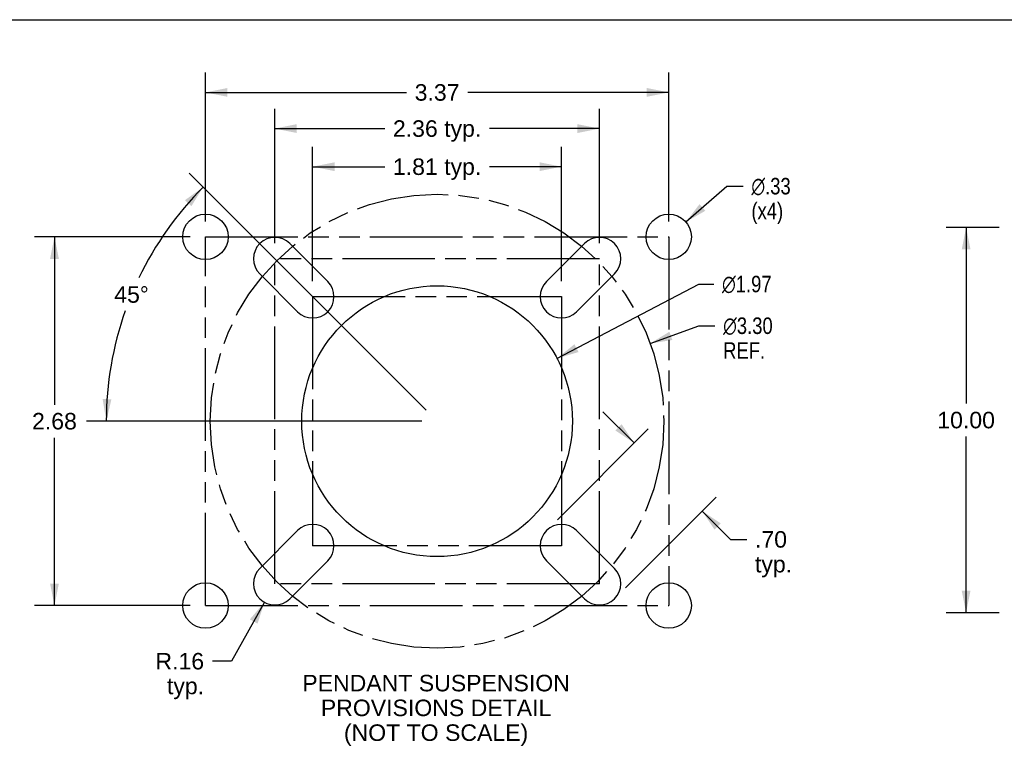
# Model space of a CAD drawing. Header units: inches. Extents: x 0 to 97.1, y 0 to 62.9.
# Tile 35 of 56: x 43.9 to 69.5, y 44 to 62.9. Entities that reach past the tile are written whole.
import ezdxf

# ---------------------------------------------------------------- set-up
doc = ezdxf.new("R2010")
doc.units = ezdxf.units.IN
doc.header["$LTSCALE"] = 5.342857
doc.header["$MEASUREMENT"] = 0
doc.linetypes.add('PHANTOM', pattern=[0.8, 0.45, -0.05, 0.1, -0.05, 0.1, -0.05])
doc.layers.get('0').update_dxf_attribs({"linetype": 'CONTINUOUS'})
doc.layers.add('DEFAULT_3', color=7, linetype='PHANTOM')
doc.layers.add('DIMENSIONS', color=7, linetype='CONTINUOUS')
doc.styles.get("Standard").update_dxf_attribs({"font": 'arial.ttf'})
doc.styles.add('TEXTSTYLE_1', font='gdt', dxfattribs={"width": 0.8})
doc.dimstyles.new('DIMSTYLE_1', dxfattribs={"dimtxt": 0.428571, "dimasz": 0.571429, "dimexe": 0.09, "dimexo": 0.07, "dimgap": 0.0375, "dimtad": 0, "dimtih": 1, "dimtoh": 1, "dimzin": 4, "dimdsep": 46, "dimtxsty": 'Standard', "dimblk": '_FILLED', "dimblk1": '_FILLED', "dimblk2": '_FILLED', "dimcen": 0.09, "dimadec": 3, "dimazin": 1, "dimtfac": 1, "dimtdec": 3, "dimtofl": 0, "dimtmove": 0, "dimatfit": 3, "dimldrblk": '_FILLED', "dimfxl": 0, "dimtolj": 1, "dimtzin": 4, "dimarcsym": 0})
doc.dimstyles.new('DIMSTYLE_2', dxfattribs={"dimtxt": 0.428571, "dimasz": 0.571429, "dimexe": 0.09, "dimexo": 0.07, "dimgap": 0.0375, "dimtad": 0, "dimtih": 1, "dimtoh": 1, "dimlfac": 0.28, "dimzin": 4, "dimdsep": 46, "dimtxsty": 'Standard', "dimblk": '_FILLED', "dimblk1": '_FILLED', "dimblk2": '_FILLED', "dimcen": 0.09, "dimadec": 3, "dimazin": 1, "dimtfac": 1, "dimtdec": 3, "dimtofl": 0, "dimtmove": 0, "dimatfit": 3, "dimldrblk": '_FILLED', "dimfxl": 0, "dimtolj": 1, "dimtzin": 4, "dimarcsym": 0})
doc.dimstyles.new('DIMSTYLE_3', dxfattribs={"dimtxt": 0.428571, "dimasz": 0.571429, "dimexe": 0.09, "dimexo": 0.07, "dimgap": 0.09, "dimtad": 0, "dimtih": 1, "dimtoh": 1, "dimlfac": 0.28, "dimzin": 4, "dimdsep": 46, "dimtxsty": 'Standard', "dimblk": '_FILLED', "dimblk1": '_FILLED', "dimblk2": '_FILLED', "dimcen": 0.09, "dimadec": 3, "dimazin": 1, "dimtfac": 1, "dimtdec": 3, "dimtofl": 0, "dimtmove": 0, "dimatfit": 1, "dimldrblk": '_FILLED', "dimfxl": 0, "dimtolj": 1, "dimtzin": 4, "dimarcsym": 0})
doc.dimstyles.new('DIMSTYLE_4', dxfattribs={"dimtxt": 0.428571, "dimasz": 0.571429, "dimexe": 0.09, "dimexo": 0.07, "dimgap": 0.09, "dimtad": 0, "dimtih": 1, "dimtoh": 1, "dimlfac": 0.28, "dimzin": 4, "dimdsep": 46, "dimtxsty": 'Standard', "dimblk": '_FILLED', "dimblk1": '_FILLED', "dimblk2": '_FILLED', "dimcen": 0.09, "dimadec": 3, "dimazin": 1, "dimtfac": 1, "dimtdec": 3, "dimtofl": 0, "dimtmove": 0, "dimatfit": 3, "dimldrblk": '_FILLED', "dimfxl": 0, "dimtolj": 1, "dimtzin": 4, "dimarcsym": 0})
doc.dimstyles.new('DIMSTYLE_5', dxfattribs={"dimtxt": 0.428571, "dimasz": 0.571429, "dimexe": 0.09, "dimexo": 0.07, "dimgap": 0.0375, "dimtad": 0, "dimtih": 1, "dimtoh": 1, "dimdec": 5, "dimlfac": 0.28, "dimzin": 4, "dimdsep": 46, "dimtxsty": 'Standard', "dimblk": '_FILLED', "dimblk1": '_FILLED', "dimblk2": '_FILLED', "dimcen": 0.09, "dimadec": 3, "dimazin": 1, "dimtfac": 1, "dimtdec": 3, "dimtofl": 0, "dimtmove": 0, "dimatfit": 3, "dimldrblk": '_FILLED', "dimfxl": 0, "dimtolj": 1, "dimtzin": 4, "dimarcsym": 0})

# ---------------------------------------------------------------- blocks, each defined once
blk = doc.blocks.new('_FILLED')
at = {"color": 0, "linetype": 'ByBlock'}
blk.add_solid([(0, 0), (-1, 0.2), (-1, -0.2)], dxfattribs=at)
blk = doc.blocks.new('*D2')
at = {"layer": 'DIMENSIONS', "color": 2, "linetype": 'Continuous'}
for p, q in [((69.365, 57.464), (67.989, 57.464)), ((68.503, 57.464), (68.503, 52.893)), ((68.503, 47.464), (68.503, 52.036)), ((69.365, 47.464), (67.989, 47.464))]:
    blk.add_line(p, q, dxfattribs=at)
at = {"layer": 'DIMENSIONS', "color": 2, "linetype": 'Continuous', "xscale": 0.5714285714, "yscale": 0.5714285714, "zscale": 0.5714285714}
for p, rotation in [((68.503, 57.464), 90), ((68.503, 47.464), 270)]:
    blk.add_blockref('_FILLED', p, dxfattribs=dict(at, rotation=rotation))
at = {"layer": 'DIMENSIONS', "color": 2, "linetype": 'Continuous', "insert": (68.503, 52.679), "char_height": 0.4286, "width": 1.49761, "attachment_point": 2, "line_spacing_factor": 0.9}
blk.add_mtext('10.00', dxfattribs=at)
blk = doc.blocks.new('*D13')
at = {"layer": 'DIMENSIONS', "color": 2, "linetype": 'Continuous'}
for p, q in [((59.877, 51.871), (59.069, 52.679)), ((57.884, 49.877), (60.241, 52.235)), ((59.651, 48.11), (62.009, 50.467)), ((61.645, 50.104), (62.381, 49.368)), ((62.381, 49.368), (62.804, 49.368))]:
    blk.add_line(p, q, dxfattribs=at)
at = {"layer": 'DIMENSIONS', "color": 2, "linetype": 'Continuous', "xscale": 0.5714285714, "yscale": 0.5714285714, "zscale": 0.5714285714}
for p, rotation in [((59.877, 51.871), 315), ((61.645, 50.104), 135)]:
    blk.add_blockref('_FILLED', p, dxfattribs=dict(at, rotation=rotation))
at = {"layer": 'DIMENSIONS', "color": 2, "linetype": 'Continuous', "insert": (63.018, 49.582), "char_height": 0.4286, "width": 0.96389, "attachment_point": 1, "line_spacing_factor": 0.9}
blk.add_mtext('.70\\Ptyp.', dxfattribs=at)
blk = doc.blocks.new('*D14')
at = {"layer": 'DIMENSIONS', "color": 2, "linetype": 'Continuous'}
for p, q in [((60.296, 54.454), (61.556, 54.914)), ((61.556, 54.914), (61.977, 54.914))]:
    blk.add_line(p, q, dxfattribs=at)
at = {"layer": 'DIMENSIONS', "color": 2, "linetype": 'Continuous', "xscale": 0.5714285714, "yscale": 0.5714285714, "zscale": 0.5714285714, "rotation": 200.0343054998}
blk.add_blockref('_FILLED', (60.296, 54.454), dxfattribs=at)
at = {"layer": 'DIMENSIONS', "color": 2, "linetype": 'Continuous', "insert": (62.191, 55.128), "char_height": 0.42857, "width": 1.73606, "attachment_point": 1, "line_spacing_factor": 0.9, "style": 'TEXTSTYLE_1'}
blk.add_mtext('{\\fgdt;n}\\fArial;3.30\\PREF.', dxfattribs=at)
blk = doc.blocks.new('*D15')
at = {"layer": 'DIMENSIONS', "color": 2, "linetype": 'Continuous'}
for p, q in [((51.527, 56.068), (51.527, 59.556)), ((57.992, 56.068), (57.992, 59.556)), ((51.527, 59.042), (53.398, 59.042)), ((57.992, 59.042), (56.121, 59.042))]:
    blk.add_line(p, q, dxfattribs=at)
at = {"layer": 'DIMENSIONS', "color": 2, "linetype": 'Continuous', "xscale": 0.5714285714, "yscale": 0.5714285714, "zscale": 0.5714285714, "rotation": 180}
blk.add_blockref('_FILLED', (51.527, 59.042), dxfattribs=at)
at = {"layer": 'DIMENSIONS', "color": 2, "linetype": 'Continuous', "xscale": 0.5714285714, "yscale": 0.5714285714, "zscale": 0.5714285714}
blk.add_blockref('_FILLED', (57.992, 59.042), dxfattribs=at)
at = {"layer": 'DIMENSIONS', "color": 2, "linetype": 'Continuous', "insert": (54.76, 59.256), "char_height": 0.4286, "width": 2.29421, "attachment_point": 2, "line_spacing_factor": 0.9}
blk.add_mtext('1.81 typ.', dxfattribs=at)
blk = doc.blocks.new('*D16')
at = {"layer": 'DIMENSIONS', "color": 2, "linetype": 'Continuous'}
for p, q in [((50.273, 47.735), (49.421, 46.206)), ((49.421, 46.206), (48.921, 46.206))]:
    blk.add_line(p, q, dxfattribs=at)
at = {"layer": 'DIMENSIONS', "color": 2, "linetype": 'Continuous', "xscale": 0.5714285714, "yscale": 0.5714285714, "zscale": 0.5714285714, "rotation": 60.873855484}
blk.add_blockref('_FILLED', (50.273, 47.735), dxfattribs=at)
at = {"layer": 'DIMENSIONS', "color": 2, "linetype": 'Continuous', "insert": (48.707, 46.42), "char_height": 0.4286, "width": 1.26341, "attachment_point": 3, "line_spacing_factor": 0.9}
blk.add_mtext('R.16\\Ptyp.', dxfattribs=at)
blk = doc.blocks.new('*D18')
at = {"layer": 'DIMENSIONS', "color": 2, "linetype": 'Continuous'}
for p, q in [((50.542, 57.053), (50.542, 60.546)), ((58.977, 57.053), (58.977, 60.546)), ((50.542, 60.031), (53.398, 60.031)), ((58.977, 60.031), (56.121, 60.031))]:
    blk.add_line(p, q, dxfattribs=at)
at = {"layer": 'DIMENSIONS', "color": 2, "linetype": 'Continuous', "xscale": 0.5714285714, "yscale": 0.5714285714, "zscale": 0.5714285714, "rotation": 180}
blk.add_blockref('_FILLED', (50.542, 60.031), dxfattribs=at)
at = {"layer": 'DIMENSIONS', "color": 2, "linetype": 'Continuous', "xscale": 0.5714285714, "yscale": 0.5714285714, "zscale": 0.5714285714}
blk.add_blockref('_FILLED', (58.977, 60.031), dxfattribs=at)
at = {"layer": 'DIMENSIONS', "color": 2, "linetype": 'Continuous', "insert": (54.76, 60.246), "char_height": 0.4286, "width": 2.29421, "attachment_point": 2, "line_spacing_factor": 0.9}
blk.add_mtext('2.36 typ.', dxfattribs=at)
blk = doc.blocks.new('*D19')
at = {"layer": 'DIMENSIONS', "color": 2, "linetype": 'Continuous'}
for p, q in [((48.742, 57.621), (48.742, 61.484)), ((60.778, 57.621), (60.778, 61.484)), ((48.742, 60.97), (53.963, 60.97)), ((60.778, 60.97), (55.556, 60.97))]:
    blk.add_line(p, q, dxfattribs=at)
at = {"layer": 'DIMENSIONS', "color": 2, "linetype": 'Continuous', "xscale": 0.5714285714, "yscale": 0.5714285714, "zscale": 0.5714285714, "rotation": 180}
blk.add_blockref('_FILLED', (48.742, 60.97), dxfattribs=at)
at = {"layer": 'DIMENSIONS', "color": 2, "linetype": 'Continuous', "xscale": 0.5714285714, "yscale": 0.5714285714, "zscale": 0.5714285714}
blk.add_blockref('_FILLED', (60.778, 60.97), dxfattribs=at)
at = {"layer": 'DIMENSIONS', "color": 2, "linetype": 'Continuous', "insert": (54.76, 61.184), "char_height": 0.4286, "width": 1.16463, "attachment_point": 2, "line_spacing_factor": 0.9}
blk.add_mtext('3.37', dxfattribs=at)
blk = doc.blocks.new('*D20')
at = {"layer": 'DIMENSIONS', "color": 2, "linetype": 'Continuous'}
for p, q in [((61.222, 57.608), (62.29, 58.537)), ((62.29, 58.537), (62.711, 58.537))]:
    blk.add_line(p, q, dxfattribs=at)
at = {"layer": 'DIMENSIONS', "color": 2, "linetype": 'Continuous', "xscale": 0.5714285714, "yscale": 0.5714285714, "zscale": 0.5714285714, "rotation": 221.0094031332}
blk.add_blockref('_FILLED', (61.222, 57.608), dxfattribs=at)
at = {"layer": 'DIMENSIONS', "color": 2, "linetype": 'Continuous', "insert": (62.925, 58.751), "char_height": 0.42857, "width": 1.40308, "attachment_point": 1, "line_spacing_factor": 0.9, "style": 'TEXTSTYLE_1'}
blk.add_mtext('{\\fgdt;n}\\fArial;.33\\P(x4)', dxfattribs=at)
blk = doc.blocks.new('*D21')
at = {"layer": 'DIMENSIONS', "color": 2, "linetype": 'Continuous'}
for p, q in [((48.342, 57.221), (44.305, 57.221)), ((44.819, 57.221), (44.819, 52.864)), ((44.819, 47.65), (44.819, 52.007)), ((48.342, 47.65), (44.305, 47.65))]:
    blk.add_line(p, q, dxfattribs=at)
at = {"layer": 'DIMENSIONS', "color": 2, "linetype": 'Continuous', "xscale": 0.5714285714, "yscale": 0.5714285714, "zscale": 0.5714285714}
for p, rotation in [((44.819, 57.221), 90), ((44.819, 47.65), 270)]:
    blk.add_blockref('_FILLED', p, dxfattribs=dict(at, rotation=rotation))
at = {"layer": 'DIMENSIONS', "color": 2, "linetype": 'Continuous', "insert": (44.819, 52.65), "char_height": 0.4286, "width": 1.16463, "attachment_point": 2, "line_spacing_factor": 0.9}
blk.add_mtext('2.68', dxfattribs=at)
blk = doc.blocks.new('*D22')
at = {"layer": 'DIMENSIONS', "color": 2, "linetype": 'Continuous'}
for p, q in [((57.874, 54.066), (61.561, 55.996)), ((61.561, 55.996), (61.949, 55.996))]:
    blk.add_line(p, q, dxfattribs=at)
at = {"layer": 'DIMENSIONS', "color": 2, "linetype": 'Continuous', "xscale": 0.5714285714, "yscale": 0.5714285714, "zscale": 0.5714285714, "rotation": 207.626917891}
blk.add_blockref('_FILLED', (57.874, 54.066), dxfattribs=at)
at = {"layer": 'DIMENSIONS', "color": 2, "linetype": 'Continuous', "insert": (62.163, 56.21), "char_height": 0.42857, "width": 1.73606, "attachment_point": 1, "line_spacing_factor": 0.9, "style": 'TEXTSTYLE_1'}
blk.add_mtext('{\\fgdt;n}\\fArial;1.97', dxfattribs=at)
blk = doc.blocks.new('*D23')
at = {"layer": 'DIMENSIONS', "color": 2, "linetype": 'Continuous'}
for p, q in [((54.477, 52.718), (48.319, 58.876)), ((54.36, 52.436), (45.652, 52.436))]:
    blk.add_line(p, q, dxfattribs=at)
for start, end in [(135, 154.3703), (160.5604, 180)]:
    blk.add_arc((54.76, 52.436), 8.594, start, end, dxfattribs=at)
for points in [[(48.376, 58.017), (48.683, 58.512), (48.209, 58.173)], [(46.071, 53.011), (46.166, 52.436), (46.299, 53.003)]]:
    blk.add_solid(points, dxfattribs=at)
at = {"layer": 'DIMENSIONS', "color": 2, "linetype": 'Continuous', "insert": (46.82, 55.939), "char_height": 0.42857, "width": 0.95167, "attachment_point": 2, "line_spacing_factor": 0.9}
blk.add_mtext('45\\fgdt;{\\fgdt;~}', dxfattribs=at)

msp = doc.modelspace()

# ---------------------------------------------------------------- linework, layer by layer
at = {"color": 7, "linetype": 'Continuous'}
msp.add_line((0, 62.857143), (97.142857, 62.857143), dxfattribs=at)
at = {"color": 3, "linetype": 'Continuous'}
for p, q in [((50.933691, 57.044446), (51.91859, 56.059548)), ((57.600698, 56.059548), (58.585597, 57.044446)), ((51.135722, 55.276679), (50.150823, 56.261578)), ((59.368465, 56.261578), (58.383566, 55.276679)), ((50.150823, 48.609673), (51.135722, 49.594571)), ((58.383566, 49.594571), (59.368465, 48.609673)), ((51.91859, 48.811703), (50.933691, 47.826804)), ((58.585597, 47.826804), (57.600698, 48.811703))]:
    msp.add_line(p, q, dxfattribs=at)
for centre, radius in [((48.741787, 57.22134), 0.589286), ((60.777501, 57.22134), 0.589286), ((54.759644, 52.435625), 3.515179), ((48.741787, 47.649911), 0.589286), ((60.777501, 47.649911), 0.589286)]:
    msp.add_circle(centre, radius, dxfattribs=at)
for centre, start, end in [((50.542257, 56.653012), 45, 225), ((58.977031, 56.653012), 315, 135), ((51.527156, 55.668114), 225, 45), ((57.992132, 55.668114), 135, 315), ((51.527156, 49.203137), 315, 135), ((57.992132, 49.203137), 45, 225), ((50.542257, 48.218238), 135, 315), ((58.977031, 48.218238), 225, 45)]:
    msp.add_arc(centre, 0.553571, start, end, dxfattribs=at)
at = {"layer": 'DEFAULT_3', "color": 8, "linetype": 'PHANTOM'}
for p, q in [((48.741787, 47.649911), (48.741787, 57.22134)), ((48.741787, 57.22134), (60.777501, 57.22134)), ((60.777501, 57.22134), (60.777501, 47.649911)), ((50.542257, 48.218238), (50.542257, 56.653012)), ((58.977031, 56.653012), (50.542257, 56.653012)), ((58.977031, 48.218238), (58.977031, 56.653012)), ((51.527156, 55.668114), (51.527156, 49.203137)), ((51.527156, 55.668114), (57.992132, 55.668114)), ((57.992132, 55.668114), (57.992132, 49.203137)), ((57.992132, 49.203137), (51.527156, 49.203137)), ((58.977031, 48.218238), (50.542257, 48.218238)), ((48.741787, 47.649911), (60.777501, 47.649911))]:
    msp.add_line(p, q, dxfattribs=at)
msp.add_circle((54.759644, 52.435625), 5.892857, dxfattribs=at)

# ---------------------------------------------------------------- texts
at = {"layer": 'DIMENSIONS', "color": 2, "linetype": 'Continuous', "insert": (54.733393, 45.851816), "char_height": 0.42857143, "width": 6.93839618, "attachment_point": 2, "line_spacing_factor": 0.9}
msp.add_mtext('PENDANT SUSPENSION\\PPROVISIONS DETAIL\\P(NOT TO SCALE)', dxfattribs=at)

# ---------------------------------------------------------------- dimensions: what is measured, and where the dimension line sits
at = {"layer": 'DIMENSIONS', "color": 2, "linetype": 'Continuous'}
dim = msp.add_linear_dim(base=(60.777501, 60.970079), p1=(48.741787, 57.55134), p2=(60.777501, 57.55134), dimstyle='DIMSTYLE_2', dxfattribs=at)
dim.commit()
dim.dimension.update_dxf_attribs({"geometry": '*D19', "text_midpoint": (54.759086, 60.96769), "dimtype": 160})
for base, p1, p2, angle, text, picture, middle in [((50.542257, 60.031292), (58.977031, 56.983012), (50.542257, 56.983012), 180, '<> typ.', '*D18', (54.759644, 60.031292)), ((59.87744, 51.871314), (59.60181, 48.06015), (57.834043, 49.827917), 135, '<>\\Ptyp.', '*D13', (63.499947, 49.046766))]:
    dim = msp.add_linear_dim(base=base, p1=p1, p2=p2, angle=angle, text=text, dimstyle='DIMSTYLE_2', dxfattribs=at)
    dim.commit()
    dim.dimension.update_dxf_attribs({"geometry": picture, "text_midpoint": middle, "dimtype": 160})
dim = msp.add_linear_dim(base=(57.992132, 59.042182), p1=(51.527156, 55.998114), p2=(57.992132, 55.998114), text='<> typ.', dimstyle='DIMSTYLE_2', dxfattribs=at)
dim.commit()
dim.dimension.update_dxf_attribs({"geometry": '*D15', "text_midpoint": (54.759644, 59.042182), "dimtype": 160})
dim = msp.add_angular_dim_2l(base=(46.820059, 55.724309), line1=((54.587066, 52.608204), (54.526299, 52.668971)), line2=((54.515581, 52.435625), (54.429644, 52.435625)), dimstyle='DIMSTYLE_5', dxfattribs=at)
dim.commit()
dim.dimension.update_dxf_attribs({"geometry": '*D23', "text_midpoint": (46.820059, 55.724309), "dimtype": 162})
for p1, p2, text, picture, middle in [((61.222177, 57.608019), (60.332825, 56.83466), '%%c<>\\P(x4)', '*D20', (63.626835, 58.215093)), ((57.874042, 54.065657), (51.645245, 50.805594), '%%c<>', '*D22', (63.030942, 55.995562)), ((60.29591, 54.454416), (49.223377, 50.416834), '%%c<>\\PREF.', '*D14', (63.059171, 54.5924))]:
    dim = msp.add_diameter_dim_2p(p1=p1, p2=p2, text=text, dimstyle='DIMSTYLE_3', override={"dimpost": '<>'}, dxfattribs=at)
    dim.commit()
    dim.dimension.update_dxf_attribs({"geometry": picture, "text_midpoint": middle, "dimtype": 163})
for base, p1, p2, angle, dimstyle, picture, middle in [((68.503314, 57.464453), (69.435219, 47.464453), (69.435219, 57.464453), 90, 'DIMSTYLE_1', '*D2', (68.521523, 52.462063)), ((44.819052, 47.649911), (48.411787, 57.22134), (48.411787, 47.649911), 270, 'DIMSTYLE_2', '*D21', (44.812921, 52.433236))]:
    dim = msp.add_linear_dim(base=base, p1=p1, p2=p2, angle=angle, dimstyle=dimstyle, dxfattribs=at)
    dim.commit()
    dim.dimension.update_dxf_attribs({"geometry": picture, "text_midpoint": middle, "dimtype": 160})
dim = msp.add_radius_dim(center=(50.542257, 48.218238), mpoint=(50.272815, 47.734666), text='R<>\\Ptyp.', dimstyle='DIMSTYLE_4', override={"dimpost": '<>'}, dxfattribs=at)
dim.commit()
dim.dimension.update_dxf_attribs({"geometry": '*D16', "text_midpoint": (48.075073, 45.884584), "dimtype": 164})

doc.saveas('drawing.dxf')
